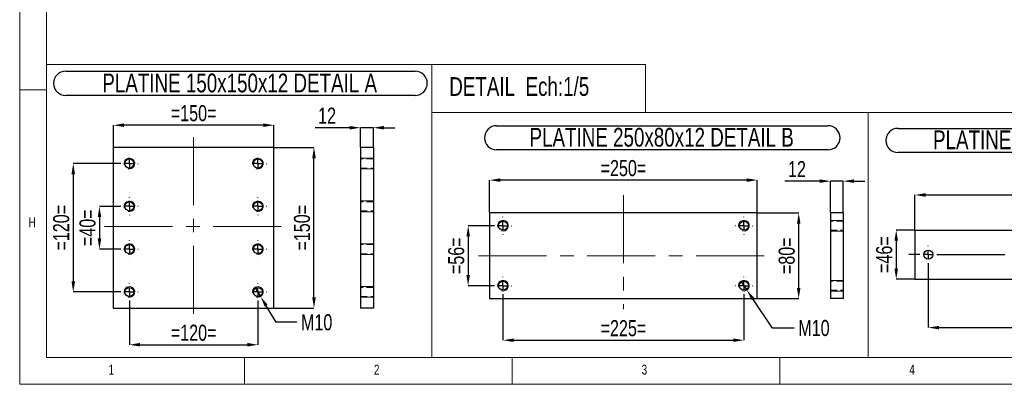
# Model space of a CAD drawing. Header units: millimetres. Extents: x 5 to 3649, y 4 to 418.
# Tile 63 of 105: x 2450 to 2634, y 7 to 76. Entities that reach past the tile are written whole.
import ezdxf

# ---------------------------------------------------------------- set-up
doc = ezdxf.new("R2010")
doc.units = ezdxf.units.MM
doc.header["$PDSIZE"] = -1
doc.linetypes.add('CENTERX2', pattern=[20.32, 12.7, -2.54, 2.54, -2.54])
doc.linetypes.add('HIDDEN', pattern=[1.905, 1.27, -0.635])
for name, color, linetype in [('COTES', 1, 'Continuous'), ('NOTES', 6, 'Continuous'), ('TRAIT-FINS', 9, 'Continuous'), ('TRAIT-MIXTES', 3, 'CENTERX2'), ('TRAIT-TIRET', 2, 'HIDDEN')]:
    doc.layers.add(name, color=color, linetype=linetype)
doc.layers.add('TRAIT-FORT', color=4, linetype='Continuous', lineweight=25)
doc.styles.add('SLDTEXTSTYLE0', font='TXT', dxfattribs={"width": 0.75})
doc.dimstyles.new('SLDDIMSTYLE3', dxfattribs={"dimtxt": 3, "dimasz": 2, "dimexe": 0, "dimexo": 0.0625, "dimgap": 0.75, "dimtad": 1, "dimdec": 0, "dimlfac": 5, "dimrnd": 1e-09, "dimzin": 12, "dimdsep": 46, "dimtxsty": 'SLDTEXTSTYLE0', "dimsah": 1, "dimcen": 0.09, "dimadec": 0, "dimazin": 3, "dimtfac": 1, "dimtdec": 0, "dimtmove": 0, "dimatfit": 0, "dimfxl": 1, "dimfrac": 2, "dimtolj": 1, "dimtzin": 12, "dimarcsym": 0})
doc.dimstyles.new('SLDDIMSTYLE4', dxfattribs={"dimtxt": 3, "dimasz": 2, "dimexe": 0, "dimexo": 0.0625, "dimgap": 0.75, "dimtad": 1, "dimdec": 0, "dimlfac": 5, "dimrnd": 1e-09, "dimzin": 12, "dimdsep": 46, "dimtxsty": 'SLDTEXTSTYLE0', "dimsah": 1, "dimcen": 0.09, "dimadec": 0, "dimazin": 3, "dimtfac": 1, "dimtdec": 0, "dimtofl": 0, "dimtmove": 0, "dimatfit": 3, "dimfxl": 1, "dimfrac": 2, "dimtolj": 1, "dimtzin": 12, "dimarcsym": 0})
doc.dimstyles.new('SLDDIMSTYLE5', dxfattribs={"dimtxt": 3, "dimasz": 2, "dimexe": 0, "dimexo": 0.0625, "dimgap": 0.75, "dimtad": 0, "dimtih": 1, "dimtoh": 1, "dimdec": 0, "dimlfac": 5, "dimrnd": 1e-09, "dimzin": 12, "dimdsep": 46, "dimtxsty": 'SLDTEXTSTYLE0', "dimblk1": 'NONE', "dimsah": 1, "dimcen": 0, "dimadec": 0, "dimazin": 3, "dimtfac": 1, "dimtdec": 0, "dimtmove": 0, "dimatfit": 3, "dimldrblk": 'NONE', "dimfxl": 1, "dimfrac": 2, "dimtolj": 1, "dimtzin": 12, "dimarcsym": 0})

# ---------------------------------------------------------------- blocks, each defined once
blk = doc.blocks.new('*D2273')
at = {"layer": 'COTES', "color": 0, "lineweight": -2, "transparency": 16777216}
for p, q in [((2468.95, 40.66), (2465.07, 40.66)), ((2465.07, 38.66), (2465.07, 34.66)), ((2468.95, 32.66), (2465.07, 32.66))]:
    blk.add_line(p, q, dxfattribs=at)
at = {"layer": 'COTES', "color": 0, "transparency": 16777216}
for points in [[(2464.74, 38.66), (2465.4, 38.66), (2465.07, 40.66)], [(2464.74, 34.66), (2465.4, 34.66), (2465.07, 32.66)]]:
    blk.add_solid(points, dxfattribs=at)
at = {"layer": 'Defpoints', "color": 0, "transparency": 16777216}
for p in [(2469.01, 40.66), (2465.07, 32.66), (2469.01, 32.66)]:
    blk.add_point(p, dxfattribs=at)
at = {"layer": 'COTES', "color": 0, "transparency": 16777216, "insert": (2461.32, 36.66), "char_height": 3, "attachment_point": 2, "rotation": 90, "style": 'SLDTEXTSTYLE0'}
blk.add_mtext('\\A1;=40=', dxfattribs=at)
blk = doc.blocks.new('*D2274')
at = {"layer": 'COTES', "color": 0, "lineweight": -2, "transparency": 16777216}
for p, q in [((2468.95, 48.66), (2460.17, 48.66)), ((2460.17, 46.66), (2460.17, 26.66)), ((2468.95, 24.66), (2460.17, 24.66))]:
    blk.add_line(p, q, dxfattribs=at)
at = {"layer": 'COTES', "color": 0, "transparency": 16777216}
for points in [[(2459.84, 46.66), (2460.51, 46.66), (2460.17, 48.66)], [(2459.84, 26.66), (2460.51, 26.66), (2460.17, 24.66)]]:
    blk.add_solid(points, dxfattribs=at)
at = {"layer": 'Defpoints', "color": 0, "transparency": 16777216}
for p in [(2469.01, 48.66), (2460.17, 24.66), (2469.01, 24.66)]:
    blk.add_point(p, dxfattribs=at)
at = {"layer": 'COTES', "color": 0, "transparency": 16777216, "insert": (2456.42, 36.66), "char_height": 3, "attachment_point": 2, "rotation": 90, "style": 'SLDTEXTSTYLE0'}
blk.add_mtext('\\A1;=120=', dxfattribs=at)
blk = doc.blocks.new('*D2275')
at = {"layer": 'COTES', "color": 0, "lineweight": -2, "transparency": 16777216}
for p, q in [((2470.66, 22.95), (2470.66, 14.8)), ((2494.66, 22.95), (2494.66, 14.8)), ((2472.66, 14.8), (2492.66, 14.8))]:
    blk.add_line(p, q, dxfattribs=at)
at = {"layer": 'COTES', "color": 0, "transparency": 16777216}
for points in [[(2472.66, 15.14), (2472.66, 14.47), (2470.66, 14.8)], [(2492.66, 15.14), (2492.66, 14.47), (2494.66, 14.8)]]:
    blk.add_solid(points, dxfattribs=at)
at = {"layer": 'Defpoints', "color": 0, "transparency": 16777216}
for p in [(2470.66, 23.01), (2494.66, 23.01), (2494.66, 14.8)]:
    blk.add_point(p, dxfattribs=at)
at = {"layer": 'COTES', "color": 0, "transparency": 16777216, "insert": (2482.66, 18.55), "char_height": 3, "attachment_point": 2, "style": 'SLDTEXTSTYLE0'}
blk.add_mtext('\\A1;=120=', dxfattribs=at)
blk = doc.blocks.new('*D2276')
at = {"layer": 'COTES', "color": 0, "lineweight": -2, "transparency": 16777216}
for p, q in [((2467.66, 51.73), (2467.66, 55.82)), ((2495.66, 55.82), (2469.66, 55.82)), ((2497.66, 51.73), (2497.66, 55.82))]:
    blk.add_line(p, q, dxfattribs=at)
at = {"layer": 'COTES', "color": 0, "transparency": 16777216}
for points in [[(2469.66, 56.15), (2469.66, 55.48), (2467.66, 55.82)], [(2495.66, 56.15), (2495.66, 55.48), (2497.66, 55.82)]]:
    blk.add_solid(points, dxfattribs=at)
at = {"layer": 'Defpoints', "color": 0, "transparency": 16777216}
for p in [(2467.66, 55.82), (2467.66, 51.66), (2497.66, 51.66)]:
    blk.add_point(p, dxfattribs=at)
at = {"layer": 'COTES', "color": 0, "transparency": 16777216, "insert": (2482.66, 59.57), "char_height": 3, "attachment_point": 2, "style": 'SLDTEXTSTYLE0'}
blk.add_mtext('\\A1;=150=', dxfattribs=at)
blk = doc.blocks.new('*D2277')
at = {"layer": 'COTES', "color": 0, "lineweight": -2, "transparency": 16777216}
for p, q in [((2494.14, 25.52), (2495.17, 23.81)), ((2498.07, 19), (2496.21, 22.09)), ((2501.96, 19), (2498.07, 19))]:
    blk.add_line(p, q, dxfattribs=at)
at = {"layer": 'COTES', "color": 0, "transparency": 16777216}
blk.add_solid([(2496.49, 22.27), (2495.92, 21.92), (2495.17, 23.81)], dxfattribs=at)
at = {"layer": 'Defpoints', "color": 0, "transparency": 16777216}
for p in [(2494.14, 25.52), (2495.17, 23.81)]:
    blk.add_point(p, dxfattribs=at)
at = {"layer": 'COTES', "color": 0, "transparency": 16777216, "insert": (2502.71, 20.5), "char_height": 3, "attachment_point": 1, "style": 'SLDTEXTSTYLE0'}
blk.add_mtext('\\A1;M10', dxfattribs=at)
blk = doc.blocks.new('_None')
blk = doc.blocks.new('*D2278')
at = {"layer": 'COTES', "color": 0, "lineweight": -2, "transparency": 16777216}
for p, q in [((2497.72, 51.66), (2505.14, 51.66)), ((2505.14, 23.66), (2505.14, 49.66)), ((2497.72, 21.66), (2505.14, 21.66))]:
    blk.add_line(p, q, dxfattribs=at)
at = {"layer": 'COTES', "color": 0, "transparency": 16777216}
for points in [[(2504.81, 49.66), (2505.48, 49.66), (2505.14, 51.66)], [(2504.81, 23.66), (2505.48, 23.66), (2505.14, 21.66)]]:
    blk.add_solid(points, dxfattribs=at)
at = {"layer": 'Defpoints', "color": 0, "transparency": 16777216}
for p in [(2497.66, 51.66), (2505.14, 51.66), (2497.66, 21.66)]:
    blk.add_point(p, dxfattribs=at)
at = {"layer": 'COTES', "color": 0, "transparency": 16777216, "insert": (2501.39, 36.66), "char_height": 3, "attachment_point": 2, "rotation": 90, "style": 'SLDTEXTSTYLE0'}
blk.add_mtext('\\A1;=150=', dxfattribs=at)
blk = doc.blocks.new('SW_NOTE_150')
at = {"layer": 'NOTES', "color": 0}
for p, q in [((-0.07, 4.97), (65.21, 4.97)), ((65.21, 0.44), (-0.07, 0.44))]:
    blk.add_line(p, q, dxfattribs=at)
for centre, start, end in [((-0.07, 2.7), 90, 270), ((65.21, 2.7), 270, 90)]:
    blk.add_arc(centre, 2.26, start, end, dxfattribs=at)
at = {"layer": 'NOTES', "color": 0, "insert": (32.43, 4.51), "char_height": 3.5, "attachment_point": 2, "style": 'SLDTEXTSTYLE0'}
blk.add_mtext('PLATINE 150x150x12 DETAIL A', dxfattribs=at)
blk = doc.blocks.new('SW_CENTERMARKSYMBOL_400')
at = {"layer": 'TRAIT-MIXTES', "color": 0}
for p, q in [((-1.6, 0), (-1.65, 0)), ((0, 0), (-0.8, 0)), ((0, 1.6), (0, 1.65)), ((0, 0), (0, 0.8)), ((0, 0), (0, -0.8)), ((0, 0), (0.8, 0)), ((1.6, 0), (1.65, 0)), ((0, -1.6), (0, -1.65))]:
    blk.add_line(p, q, dxfattribs=at)
blk = doc.blocks.new('SW_CENTERMARKSYMBOL_401')
at = {"layer": 'TRAIT-MIXTES', "color": 0}
for p, q in [((-1.6, 0), (-1.65, 0)), ((0, 0), (-0.8, 0)), ((0, 1.6), (0, 1.65)), ((0, 0), (0, 0.8)), ((0, 0), (0, -0.8)), ((0, 0), (0.8, 0)), ((1.6, 0), (1.65, 0)), ((0, -1.6), (0, -1.65))]:
    blk.add_line(p, q, dxfattribs=at)
blk = doc.blocks.new('SW_CENTERMARKSYMBOL_402')
at = {"layer": 'TRAIT-MIXTES', "color": 0}
for p, q in [((-1.6, 0), (-1.65, 0)), ((0, 0), (-0.8, 0)), ((0, 1.6), (0, 1.65)), ((0, 0), (0, 0.8)), ((0, 0), (0, -0.8)), ((0, 0), (0.8, 0)), ((1.6, 0), (1.65, 0)), ((0, -1.6), (0, -1.65))]:
    blk.add_line(p, q, dxfattribs=at)
blk = doc.blocks.new('SW_CENTERMARKSYMBOL_403')
at = {"layer": 'TRAIT-MIXTES', "color": 0}
for p, q in [((-1.6, 0), (-1.65, 0)), ((0, 0), (-0.8, 0)), ((0, 1.6), (0, 1.65)), ((0, 0), (0, 0.8)), ((0, 0), (0, -0.8)), ((0, 0), (0.8, 0)), ((1.6, 0), (1.65, 0)), ((0, -1.6), (0, -1.65))]:
    blk.add_line(p, q, dxfattribs=at)
blk = doc.blocks.new('SW_CENTERMARKSYMBOL_404')
at = {"layer": 'TRAIT-MIXTES', "color": 0}
for p, q in [((-1.6, 0), (-1.65, 0)), ((0, 0), (-0.8, 0)), ((0, 1.6), (0, 1.65)), ((0, 0), (0, 0.8)), ((0, 0), (0, -0.8)), ((0, 0), (0.8, 0)), ((1.6, 0), (1.65, 0)), ((0, -1.6), (0, -1.65))]:
    blk.add_line(p, q, dxfattribs=at)
blk = doc.blocks.new('SW_CENTERMARKSYMBOL_405')
at = {"layer": 'TRAIT-MIXTES', "color": 0}
for p, q in [((-1.6, 0), (-1.65, 0)), ((0, 0), (-0.8, 0)), ((0, 1.6), (0, 1.65)), ((0, 0), (0, 0.8)), ((0, 0), (0, -0.8)), ((0, 0), (0.8, 0)), ((1.6, 0), (1.65, 0)), ((0, -1.6), (0, -1.65))]:
    blk.add_line(p, q, dxfattribs=at)
blk = doc.blocks.new('SW_CENTERMARKSYMBOL_406')
at = {"layer": 'TRAIT-MIXTES', "color": 0}
for p, q in [((-1.6, 0), (-1.65, 0)), ((0, 0), (-0.8, 0)), ((0, 1.6), (0, 1.65)), ((0, 0), (0, 0.8)), ((0, 0), (0, -0.8)), ((0, 0), (0.8, 0)), ((1.6, 0), (1.65, 0)), ((0, -1.6), (0, -1.65))]:
    blk.add_line(p, q, dxfattribs=at)
blk = doc.blocks.new('SW_CENTERMARKSYMBOL_407')
at = {"layer": 'TRAIT-MIXTES', "color": 0}
for p, q in [((-1.6, 0), (-1.65, 0)), ((0, 0), (-0.8, 0)), ((0, 1.6), (0, 1.65)), ((0, 0), (0, 0.8)), ((0, 0), (0, -0.8)), ((0, 0), (0.8, 0)), ((1.6, 0), (1.65, 0)), ((0, -1.6), (0, -1.65))]:
    blk.add_line(p, q, dxfattribs=at)
blk = doc.blocks.new('*D2279')
at = {"layer": 'COTES', "color": 0, "lineweight": -2, "transparency": 16777216}
for p, q in [((2538.73, 37.03), (2533.94, 37.03)), ((2533.94, 35.03), (2533.94, 27.83)), ((2538.73, 25.83), (2533.94, 25.83))]:
    blk.add_line(p, q, dxfattribs=at)
at = {"layer": 'COTES', "color": 0, "transparency": 16777216}
for points in [[(2533.61, 35.03), (2534.27, 35.03), (2533.94, 37.03)], [(2533.61, 27.83), (2534.27, 27.83), (2533.94, 25.83)]]:
    blk.add_solid(points, dxfattribs=at)
at = {"layer": 'Defpoints', "color": 0, "transparency": 16777216}
for p in [(2538.79, 37.03), (2533.94, 25.83), (2538.79, 25.83)]:
    blk.add_point(p, dxfattribs=at)
at = {"layer": 'COTES', "color": 0, "transparency": 16777216, "insert": (2530.19, 31.43), "char_height": 3, "attachment_point": 2, "rotation": 90, "style": 'SLDTEXTSTYLE0'}
blk.add_mtext('\\A1;=56=', dxfattribs=at)
blk = doc.blocks.new('*D2280')
at = {"layer": 'COTES', "color": 0, "lineweight": -2, "transparency": 16777216}
for p, q in [((2540.44, 24.12), (2540.44, 15.65)), ((2585.44, 24.12), (2585.44, 15.65)), ((2542.44, 15.65), (2583.44, 15.65))]:
    blk.add_line(p, q, dxfattribs=at)
at = {"layer": 'COTES', "color": 0, "transparency": 16777216}
for points in [[(2542.44, 15.98), (2542.44, 15.32), (2540.44, 15.65)], [(2583.44, 15.98), (2583.44, 15.32), (2585.44, 15.65)]]:
    blk.add_solid(points, dxfattribs=at)
at = {"layer": 'Defpoints', "color": 0, "transparency": 16777216}
for p in [(2540.44, 24.18), (2585.44, 24.18), (2585.44, 15.65)]:
    blk.add_point(p, dxfattribs=at)
at = {"layer": 'COTES', "color": 0, "transparency": 16777216, "insert": (2562.94, 19.4), "char_height": 3, "attachment_point": 2, "style": 'SLDTEXTSTYLE0'}
blk.add_mtext('\\A1;=225=', dxfattribs=at)
blk = doc.blocks.new('*D2281')
at = {"layer": 'COTES', "color": 0, "lineweight": -2, "transparency": 16777216}
for p, q in [((2537.94, 39.5), (2537.94, 45.56)), ((2585.94, 45.56), (2539.94, 45.56)), ((2587.94, 39.5), (2587.94, 45.56))]:
    blk.add_line(p, q, dxfattribs=at)
at = {"layer": 'COTES', "color": 0, "transparency": 16777216}
for points in [[(2539.94, 45.89), (2539.94, 45.23), (2537.94, 45.56)], [(2585.94, 45.89), (2585.94, 45.23), (2587.94, 45.56)]]:
    blk.add_solid(points, dxfattribs=at)
at = {"layer": 'Defpoints', "color": 0, "transparency": 16777216}
for p in [(2537.94, 45.56), (2537.94, 39.43), (2587.94, 39.43)]:
    blk.add_point(p, dxfattribs=at)
at = {"layer": 'COTES', "color": 0, "transparency": 16777216, "insert": (2562.94, 49.31), "char_height": 3, "attachment_point": 2, "style": 'SLDTEXTSTYLE0'}
blk.add_mtext('\\A1;=250=', dxfattribs=at)
blk = doc.blocks.new('*D2282')
at = {"layer": 'COTES', "color": 0, "lineweight": -2, "transparency": 16777216}
for p, q in [((2588.01, 39.43), (2595.68, 39.43)), ((2595.68, 25.43), (2595.68, 37.43)), ((2588.01, 23.43), (2595.68, 23.43))]:
    blk.add_line(p, q, dxfattribs=at)
at = {"layer": 'COTES', "color": 0, "transparency": 16777216}
for points in [[(2595.35, 37.43), (2596.01, 37.43), (2595.68, 39.43)], [(2595.35, 25.43), (2596.01, 25.43), (2595.68, 23.43)]]:
    blk.add_solid(points, dxfattribs=at)
at = {"layer": 'Defpoints', "color": 0, "transparency": 16777216}
for p in [(2587.94, 39.43), (2595.68, 39.43), (2587.94, 23.43)]:
    blk.add_point(p, dxfattribs=at)
at = {"layer": 'COTES', "color": 0, "transparency": 16777216, "insert": (2591.93, 31.43), "char_height": 3, "attachment_point": 2, "rotation": 90, "style": 'SLDTEXTSTYLE0'}
blk.add_mtext('\\A1;=80=', dxfattribs=at)
blk = doc.blocks.new('*D2283')
at = {"layer": 'COTES', "color": 0, "lineweight": -2, "transparency": 16777216}
for p, q in [((2584.88, 26.66), (2586, 25.01)), ((2590.79, 17.93), (2587.12, 23.35)), ((2594.85, 17.93), (2590.79, 17.93))]:
    blk.add_line(p, q, dxfattribs=at)
at = {"layer": 'COTES', "color": 0, "transparency": 16777216}
blk.add_solid([(2587.4, 23.54), (2586.85, 23.16), (2586, 25.01)], dxfattribs=at)
at = {"layer": 'Defpoints', "color": 0, "transparency": 16777216}
for p in [(2584.88, 26.66), (2586, 25.01)]:
    blk.add_point(p, dxfattribs=at)
at = {"layer": 'COTES', "color": 0, "transparency": 16777216, "insert": (2595.6, 19.43), "char_height": 3, "attachment_point": 1, "style": 'SLDTEXTSTYLE0'}
blk.add_mtext('\\A1;M10', dxfattribs=at)
blk = doc.blocks.new('SW_NOTE_151')
at = {"layer": 'NOTES', "color": 0}
for p, q in [((-0.09, 4.92), (61.79, 4.92)), ((61.79, 0.4), (-0.09, 0.4))]:
    blk.add_line(p, q, dxfattribs=at)
for centre, start, end in [((-0.09, 2.66), 90, 270), ((61.79, 2.66), 270, 90)]:
    blk.add_arc(centre, 2.26, start, end, dxfattribs=at)
at = {"layer": 'NOTES', "color": 0, "insert": (30.73, 4.51), "char_height": 3.5, "attachment_point": 2, "style": 'SLDTEXTSTYLE0'}
blk.add_mtext('PLATINE 250x80x12 DETAIL B', dxfattribs=at)
blk = doc.blocks.new('SW_CENTERMARKSYMBOL_408')
at = {"layer": 'TRAIT-MIXTES', "color": 0}
for p, q in [((-1.6, 0), (-1.65, 0)), ((0, 0), (-0.8, 0)), ((0, 1.6), (0, 1.65)), ((0, 0), (0, 0.8)), ((0, 0), (0, -0.8)), ((0, 0), (0.8, 0)), ((1.6, 0), (1.65, 0)), ((0, -1.6), (0, -1.65))]:
    blk.add_line(p, q, dxfattribs=at)
blk = doc.blocks.new('SW_CENTERMARKSYMBOL_409')
at = {"layer": 'TRAIT-MIXTES', "color": 0}
for p, q in [((-1.6, 0), (-1.65, 0)), ((0, 0), (-0.8, 0)), ((0, 1.6), (0, 1.65)), ((0, 0), (0, 0.8)), ((0, 0), (0, -0.8)), ((0, 0), (0.8, 0)), ((1.6, 0), (1.65, 0)), ((0, -1.6), (0, -1.65))]:
    blk.add_line(p, q, dxfattribs=at)
blk = doc.blocks.new('SW_CENTERMARKSYMBOL_410')
at = {"layer": 'TRAIT-MIXTES', "color": 0}
for p, q in [((-1.6, 0), (-1.65, 0)), ((0, 0), (-0.8, 0)), ((0, 1.6), (0, 1.65)), ((0, 0), (0, 0.8)), ((0, 0), (0, -0.8)), ((0, 0), (0.8, 0)), ((1.6, 0), (1.65, 0)), ((0, -1.6), (0, -1.65))]:
    blk.add_line(p, q, dxfattribs=at)
blk = doc.blocks.new('SW_CENTERMARKSYMBOL_411')
at = {"layer": 'TRAIT-MIXTES', "color": 0}
for p, q in [((-1.6, 0), (-1.65, 0)), ((0, 0), (-0.8, 0)), ((0, 1.6), (0, 1.65)), ((0, 0), (0, 0.8)), ((0, 0), (0, -0.8)), ((0, 0), (0.8, 0)), ((1.6, 0), (1.65, 0)), ((0, -1.6), (0, -1.65))]:
    blk.add_line(p, q, dxfattribs=at)
blk = doc.blocks.new('*D2288')
at = {"layer": 'COTES', "color": 0, "lineweight": -2, "transparency": 16777216}
for p, q in [((2617.32, 36.24), (2613.89, 36.24)), ((2613.89, 34.24), (2613.89, 29.04)), ((2617.32, 27.04), (2613.89, 27.04))]:
    blk.add_line(p, q, dxfattribs=at)
at = {"layer": 'COTES', "color": 0, "transparency": 16777216}
for points in [[(2613.56, 34.24), (2614.23, 34.24), (2613.89, 36.24)], [(2613.56, 29.04), (2614.23, 29.04), (2613.89, 27.04)]]:
    blk.add_solid(points, dxfattribs=at)
at = {"layer": 'Defpoints', "color": 0, "transparency": 16777216}
for p in [(2617.39, 36.24), (2613.89, 27.04), (2617.39, 27.04)]:
    blk.add_point(p, dxfattribs=at)
at = {"layer": 'COTES', "color": 0, "transparency": 16777216, "insert": (2610.14, 31.64), "char_height": 3, "attachment_point": 2, "rotation": 90, "style": 'SLDTEXTSTYLE0'}
blk.add_mtext('\\A1;=46=', dxfattribs=at)
blk = doc.blocks.new('*D2289')
at = {"layer": 'COTES', "color": 0, "lineweight": -2, "transparency": 16777216}
for p, q in [((2617.39, 36.3), (2617.39, 42.78)), ((2619.39, 42.78), (2665.39, 42.78)), ((2667.39, 36.3), (2667.39, 42.78))]:
    blk.add_line(p, q, dxfattribs=at)
at = {"layer": 'COTES', "color": 0, "transparency": 16777216}
for points in [[(2619.39, 43.12), (2619.39, 42.45), (2617.39, 42.78)], [(2665.39, 43.12), (2665.39, 42.45), (2667.39, 42.78)]]:
    blk.add_solid(points, dxfattribs=at)
at = {"layer": 'Defpoints', "color": 0, "transparency": 16777216}
for p in [(2667.39, 42.78), (2617.39, 36.24), (2667.39, 36.24)]:
    blk.add_point(p, dxfattribs=at)
at = {"layer": 'COTES', "color": 0, "transparency": 16777216, "insert": (2642.39, 46.53), "char_height": 3, "attachment_point": 2, "style": 'SLDTEXTSTYLE0'}
blk.add_mtext('\\A1;=250=', dxfattribs=at)
blk = doc.blocks.new('*D2290')
at = {"layer": 'COTES', "color": 0, "lineweight": -2, "transparency": 16777216}
for p, q in [((2619.89, 29.93), (2619.89, 18)), ((2664.89, 29.93), (2664.89, 18)), ((2621.89, 18), (2662.89, 18))]:
    blk.add_line(p, q, dxfattribs=at)
at = {"layer": 'COTES', "color": 0, "transparency": 16777216}
for points in [[(2621.89, 18.34), (2621.89, 17.67), (2619.89, 18)], [(2662.89, 18.34), (2662.89, 17.67), (2664.89, 18)]]:
    blk.add_solid(points, dxfattribs=at)
at = {"layer": 'Defpoints', "color": 0, "transparency": 16777216}
for p in [(2619.89, 29.99), (2664.89, 29.99), (2664.89, 18)]:
    blk.add_point(p, dxfattribs=at)
at = {"layer": 'COTES', "color": 0, "transparency": 16777216, "insert": (2642.39, 21.75), "char_height": 3, "attachment_point": 2, "style": 'SLDTEXTSTYLE0'}
blk.add_mtext('\\A1;=225=', dxfattribs=at)
blk = doc.blocks.new('SW_NOTE_153')
at = {"layer": 'NOTES', "color": 0}
for p, q in [((-0.09, 4.9), (62.8, 4.9)), ((62.8, 0.37), (-0.09, 0.37))]:
    blk.add_line(p, q, dxfattribs=at)
for centre, start, end in [((-0.09, 2.64), 90, 270), ((62.8, 2.64), 270, 90)]:
    blk.add_arc(centre, 2.26, start, end, dxfattribs=at)
at = {"layer": 'NOTES', "color": 0, "insert": (31.23, 4.51), "char_height": 3.5, "attachment_point": 2, "style": 'SLDTEXTSTYLE0'}
blk.add_mtext('PLATINE 250x46x12 DETAIL C', dxfattribs=at)
blk = doc.blocks.new('SW_CENTERMARKSYMBOL_417')
at = {"layer": 'TRAIT-MIXTES', "color": 0}
for p, q in [((-1.6, 0), (-3.62, 0)), ((0, 0), (-0.8, 0)), ((0, 1.6), (0, 1.65)), ((0, 0), (0, 0.8)), ((0, 0), (0, -0.8)), ((0, 0), (0.8, 0)), ((1.6, 0), (42.61, 0)), ((0, -1.6), (0, -1.65))]:
    blk.add_line(p, q, dxfattribs=at)
blk = doc.blocks.new('*D2297')
at = {"layer": 'COTES', "color": 0, "lineweight": -2, "transparency": 16777216}
for p, q in [((2511.83, 55.35), (2505.33, 55.35)), ((2513.83, 51.73), (2513.83, 55.35)), ((2516.23, 55.35), (2513.83, 55.35)), ((2516.23, 51.73), (2516.23, 55.35)), ((2518.23, 55.35), (2520.23, 55.35))]:
    blk.add_line(p, q, dxfattribs=at)
at = {"layer": 'COTES', "color": 0, "transparency": 16777216}
for points in [[(2511.83, 55.68), (2511.83, 55.02), (2513.83, 55.35)], [(2518.23, 55.68), (2518.23, 55.02), (2516.23, 55.35)]]:
    blk.add_solid(points, dxfattribs=at)
at = {"layer": 'Defpoints', "color": 0, "transparency": 16777216}
for p in [(2513.83, 55.35), (2513.83, 51.66), (2516.23, 51.66)]:
    blk.add_point(p, dxfattribs=at)
at = {"layer": 'COTES', "color": 0, "transparency": 16777216, "insert": (2507.58, 59.1), "char_height": 3, "attachment_point": 2, "style": 'SLDTEXTSTYLE0'}
blk.add_mtext('\\A1;12', dxfattribs=at)
blk = doc.blocks.new('*D2298')
at = {"layer": 'COTES', "color": 0, "lineweight": -2, "transparency": 16777216}
for p, q in [((2599.6, 45.37), (2593.1, 45.37)), ((2601.6, 39.5), (2601.6, 45.37)), ((2604, 45.37), (2601.6, 45.37)), ((2604, 39.5), (2604, 45.37)), ((2606, 45.37), (2608, 45.37))]:
    blk.add_line(p, q, dxfattribs=at)
at = {"layer": 'COTES', "color": 0, "transparency": 16777216}
for points in [[(2599.6, 45.71), (2599.6, 45.04), (2601.6, 45.37)], [(2606, 45.71), (2606, 45.04), (2604, 45.37)]]:
    blk.add_solid(points, dxfattribs=at)
at = {"layer": 'Defpoints', "color": 0, "transparency": 16777216}
for p in [(2601.6, 45.37), (2601.6, 39.43), (2604, 39.43)]:
    blk.add_point(p, dxfattribs=at)
at = {"layer": 'COTES', "color": 0, "transparency": 16777216, "insert": (2595.35, 49.12), "char_height": 3, "attachment_point": 2, "style": 'SLDTEXTSTYLE0'}
blk.add_mtext('\\A1;12', dxfattribs=at)

msp = doc.modelspace()

# ---------------------------------------------------------------- linework, layer by layer
at = {"lineweight": 18}
for p, q in [((2450.168374, 417.4089), (2450.168374, 7.4089)), ((2455.168374, 412.4089), (2455.168374, 12.4089)), ((2527.156629, 67.176045), (2455.168374, 67.176045)), ((2455.168374, 67.176045), (2455.168374, 12.4089)), ((2527.156629, 67.176045), (2527.156629, 12.4089)), ((2527.156629, 58.166571), (2527.156629, 67.176045)), ((2527.156629, 67.176045), (2567.035669, 67.176045)), ((2567.035669, 58.166571), (2567.035669, 67.176045)), ((2455.168374, 62.4089), (2450.168374, 62.4089)), ((2527.156629, 12.4089), (2527.156629, 58.166571)), ((2527.156629, 58.166571), (2608.645171, 58.166571)), ((2527.156629, 58.166571), (2567.035669, 58.166571)), ((2608.645171, 12.4089), (2608.645171, 58.166571)), ((2608.645171, 12.4089), (2608.645171, 58.166571)), ((2608.645171, 58.166571), (2683.831491, 58.166571)), ((2527.156629, 12.4089), (2455.168374, 12.4089)), ((2455.168374, 12.4089), (3029.168374, 12.4089)), ((2492.168374, 7.4089), (2492.168374, 12.4089)), ((2527.156629, 12.4089), (2608.645171, 12.4089)), ((2542.168374, 12.4089), (2542.168374, 7.4089)), ((2592.168374, 7.4089), (2592.168374, 12.4089)), ((2608.645171, 12.4089), (2683.831491, 12.4089)), ((2450.168374, 7.4089), (3034.168374, 7.4089))]:
    msp.add_line(p, q, dxfattribs=at)
at = {"layer": 'TRAIT-FINS', "lineweight": 18}
for p, q in [((2516.228493, 49.664363), (2513.828493, 49.664363)), ((2513.828493, 49.664363), (2513.828493, 47.664363)), ((2516.228493, 49.664363), (2513.828493, 49.664363)), ((2513.828493, 49.664363), (2513.828493, 47.664363)), ((2516.228493, 47.664363), (2513.828493, 47.664363)), ((2516.228493, 47.664363), (2513.828493, 47.664363)), ((2516.228493, 41.664363), (2513.828493, 41.664363)), ((2513.828493, 41.664363), (2513.828493, 39.664363)), ((2516.228493, 41.664363), (2513.828493, 41.664363)), ((2513.828493, 41.664363), (2513.828493, 39.664363)), ((2516.228493, 39.664363), (2513.828493, 39.664363)), ((2516.228493, 39.664363), (2513.828493, 39.664363)), ((2603.999884, 38.034624), (2601.599884, 38.034624)), ((2601.599884, 38.034624), (2601.599884, 36.034624)), ((2603.999884, 38.034624), (2601.599884, 38.034624)), ((2601.599884, 38.034624), (2601.599884, 36.034624)), ((2603.999884, 36.034624), (2601.599884, 36.034624)), ((2603.999884, 36.034624), (2601.599884, 36.034624)), ((2516.228493, 33.664363), (2513.828493, 33.664363)), ((2513.828493, 33.664363), (2513.828493, 31.664363)), ((2516.228493, 33.664363), (2513.828493, 33.664363)), ((2513.828493, 33.664363), (2513.828493, 31.664363)), ((2516.228493, 31.664363), (2513.828493, 31.664363)), ((2516.228493, 31.664363), (2513.828493, 31.664363)), ((2603.999884, 26.834624), (2601.599884, 26.834624)), ((2601.599884, 26.834624), (2601.599884, 24.834624)), ((2603.999884, 26.834624), (2601.599884, 26.834624)), ((2601.599884, 26.834624), (2601.599884, 24.834624)), ((2516.228493, 25.664363), (2513.828493, 25.664363)), ((2513.828493, 25.664363), (2513.828493, 23.664363)), ((2516.228493, 25.664363), (2513.828493, 25.664363)), ((2513.828493, 25.664363), (2513.828493, 23.664363)), ((2603.999884, 24.834624), (2601.599884, 24.834624)), ((2603.999884, 24.834624), (2601.599884, 24.834624)), ((2516.228493, 23.664363), (2513.828493, 23.664363)), ((2516.228493, 23.664363), (2513.828493, 23.664363))]:
    msp.add_line(p, q, dxfattribs=at)
for centre in [(2470.658642, 48.664363), (2494.658642, 48.664363), (2470.658642, 40.664363), (2494.658642, 40.664363), (2540.443478, 37.034624), (2585.443478, 37.034624), (2470.658642, 32.664363), (2494.658642, 32.664363), (2540.443478, 25.834624), (2585.443478, 25.834624), (2470.658642, 24.664363), (2494.658642, 24.664363)]:
    msp.add_arc(centre, 1, 255, 195, dxfattribs=at)
at = {"layer": 'TRAIT-FORT', "lineweight": 25}
for p, q in [((2467.658644, 51.664126), (2467.658644, 21.664584)), ((2497.658642, 51.664126), (2467.658644, 51.664126)), ((2497.658642, 21.664584), (2497.658642, 51.664126)), ((2516.228493, 51.664363), (2513.828493, 51.664363)), ((2513.828493, 51.664363), (2513.828493, 21.664363)), ((2516.228493, 51.664363), (2516.228493, 21.664363)), ((2537.943476, 39.434418), (2537.943476, 23.434815)), ((2587.943476, 39.434418), (2537.943476, 39.434418)), ((2587.943476, 23.434815), (2587.943476, 39.434418)), ((2603.999884, 39.434624), (2601.599884, 39.434624)), ((2601.599884, 39.434624), (2601.599884, 23.434624)), ((2603.999884, 39.434624), (2603.999884, 23.434624)), ((2617.385661, 36.239736), (2617.385661, 27.039449)), ((2617.385661, 36.239736), (2667.385661, 36.239736)), ((2617.385661, 27.039449), (2667.385661, 27.039449)), ((2537.943476, 23.434815), (2587.943476, 23.434815)), ((2603.999884, 23.434624), (2601.599884, 23.434624)), ((2467.658644, 21.664584), (2497.658642, 21.664584)), ((2516.228493, 21.664363), (2513.828493, 21.664363))]:
    msp.add_line(p, q, dxfattribs=at)
for centre in [(2470.658642, 48.664363), (2494.658642, 48.664363), (2470.658642, 40.664363), (2494.658642, 40.664363), (2540.443478, 37.034624), (2585.443478, 37.034624), (2470.658642, 32.664363), (2494.658642, 32.664363), (2619.885662, 31.639698), (2540.443478, 25.834624), (2585.443478, 25.834624), (2470.658642, 24.664363), (2494.658642, 24.664363)]:
    msp.add_circle(centre, 0.85, dxfattribs=at)
at = {"layer": 'TRAIT-MIXTES', "lineweight": 18}
for p, q in [((2482.658642, 53.596696), (2482.658642, 20.206009)), ((2562.943478, 42.731897), (2562.943478, 21.464587)), ((2466.012093, 36.901353), (2498.987128, 36.901353)), ((2535.867263, 31.434624), (2589.853511, 31.434624))]:
    msp.add_line(p, q, dxfattribs=at)
at = {"layer": 'TRAIT-TIRET'}
for p, q in [((2516.228493, 49.514363), (2513.828493, 49.514363)), ((2513.828493, 47.814363), (2516.228493, 47.814363)), ((2516.228493, 41.514363), (2513.828493, 41.514363)), ((2513.828493, 39.814363), (2516.228493, 39.814363)), ((2603.999884, 37.884624), (2601.599884, 37.884624)), ((2601.599884, 36.184624), (2603.999884, 36.184624)), ((2516.228493, 33.514363), (2513.828493, 33.514363)), ((2513.828493, 31.814363), (2516.228493, 31.814363)), ((2603.999884, 26.684624), (2601.599884, 26.684624)), ((2516.228493, 25.514363), (2513.828493, 25.514363)), ((2601.599884, 24.984624), (2603.999884, 24.984624)), ((2513.828493, 23.814363), (2516.228493, 23.814363))]:
    msp.add_line(p, q, dxfattribs=at)

# ---------------------------------------------------------------- block references
at = {"layer": 'NOTES'}
for name, p in [('SW_NOTE_150', (2458.826692, 60.954987)), ('SW_NOTE_151', (2539.350588, 50.809825)), ('SW_NOTE_153', (2614.319637, 50.327821))]:
    msp.add_blockref(name, p, dxfattribs=at)
at = {"layer": 'TRAIT-MIXTES'}
for name, p in [('SW_CENTERMARKSYMBOL_404', (2470.658642, 48.664363)), ('SW_CENTERMARKSYMBOL_403', (2494.658642, 48.664363)), ('SW_CENTERMARKSYMBOL_405', (2470.658642, 40.664363)), ('SW_CENTERMARKSYMBOL_400', (2494.658642, 40.664363)), ('SW_CENTERMARKSYMBOL_411', (2540.443478, 37.034624)), ('SW_CENTERMARKSYMBOL_409', (2585.443478, 37.034624)), ('SW_CENTERMARKSYMBOL_406', (2470.658642, 32.664363)), ('SW_CENTERMARKSYMBOL_402', (2494.658642, 32.664363)), ('SW_CENTERMARKSYMBOL_417', (2619.885662, 31.639698)), ('SW_CENTERMARKSYMBOL_407', (2470.658642, 24.664363)), ('SW_CENTERMARKSYMBOL_401', (2494.658642, 24.664363)), ('SW_CENTERMARKSYMBOL_410', (2540.443478, 25.834624)), ('SW_CENTERMARKSYMBOL_408', (2585.443478, 25.834624))]:
    msp.add_blockref(name, p, dxfattribs=at)

# ---------------------------------------------------------------- texts
at = {"layer": 'NOTES', "attachment_point": 1, "style": 'SLDTEXTSTYLE0'}
for s, insert, char_height in [('DETAIL  Ech:1/5', (2530.408514, 64.797367), 3.5), ('H', (2451.835041, 38.576917), 1.852083), ('1', (2466.751715, 11.076917), 1.852083), ('2', (2516.335049, 11.076917), 1.852083), ('3', (2566.335049, 11.076917), 1.852083), ('4', (2616.335049, 11.076917), 1.852083)]:
    msp.add_mtext(s, dxfattribs=dict(at, insert=insert, char_height=char_height))

# ---------------------------------------------------------------- dimensions: what is measured, and where the dimension line sits
at = {"layer": 'COTES'}
for base, p1, p2, picture, middle in [((2467.658642, 55.818168), (2497.658642, 51.664363), (2467.658642, 51.664363), '*D2276', (2482.658642, 55.818168)), ((2537.943478, 45.559817), (2587.943478, 39.434624), (2537.943478, 39.434624), '*D2281', (2562.943478, 45.559817)), ((2667.385662, 42.783621), (2617.385662, 36.239698), (2667.385662, 36.239698), '*D2289', (2642.385662, 42.783621)), ((2664.885662, 18.003749), (2619.885662, 29.989698), (2664.885662, 29.989698), '*D2290', (2642.385662, 18.003749)), ((2585.443478, 15.648806), (2540.443478, 24.184624), (2585.443478, 24.184624), '*D2280', (2562.943478, 15.648806)), ((2494.658642, 14.802537), (2470.658642, 23.014363), (2494.658642, 23.014363), '*D2275', (2482.658642, 14.802537))]:
    dim = msp.add_linear_dim(base=base, p1=p1, p2=p2, text='=<>=', dimstyle='SLDDIMSTYLE4', dxfattribs=at)
    dim.commit()
    dim.dimension.update_dxf_attribs({"geometry": picture, "text_midpoint": middle, "dimtype": 160})
for base, p1, p2, picture, middle in [((2513.828493, 55.348414), (2516.228493, 51.664363), (2513.828493, 51.664363), '*D2297', (2507.578493, 55.348414)), ((2601.599884, 45.372963), (2603.999884, 39.434624), (2601.599884, 39.434624), '*D2298', (2595.349884, 45.372963))]:
    dim = msp.add_linear_dim(base=base, p1=p1, p2=p2, dimstyle='SLDDIMSTYLE3', dxfattribs=at)
    dim.commit()
    dim.dimension.update_dxf_attribs({"geometry": picture, "text_midpoint": middle, "dimtype": 160})
for base, p1, p2, dimstyle, picture, middle in [((2505.143787, 51.664363), (2497.658642, 21.664363), (2497.658642, 51.664363), 'SLDDIMSTYLE4', '*D2278', (2505.143787, 36.664363)), ((2460.174048, 24.664363), (2469.008642, 48.664363), (2469.008642, 24.664363), 'SLDDIMSTYLE4', '*D2274', (2460.174048, 36.664363)), ((2465.068948, 32.664363), (2469.008642, 40.664363), (2469.008642, 32.664363), 'SLDDIMSTYLE3', '*D2273', (2465.068948, 36.664363)), ((2595.681572, 39.434624), (2587.943478, 23.434624), (2587.943478, 39.434624), 'SLDDIMSTYLE4', '*D2282', (2595.681572, 31.434624)), ((2533.940084, 25.834624), (2538.793478, 37.034624), (2538.793478, 25.834624), 'SLDDIMSTYLE4', '*D2279', (2533.940084, 31.434624)), ((2613.892334, 27.039698), (2617.385662, 36.239698), (2617.385662, 27.039698), 'SLDDIMSTYLE3', '*D2288', (2613.892334, 31.639698))]:
    dim = msp.add_linear_dim(base=base, p1=p1, p2=p2, angle=90, text='=<>=', dimstyle=dimstyle, dxfattribs=at)
    dim.commit()
    dim.dimension.update_dxf_attribs({"geometry": picture, "text_midpoint": middle, "dimtype": 160})
for p1, p2, picture, middle in [((2584.88329, 26.66299), (2586.003665, 25.006258), '*D2283', (2598.039582, 17.932142)), ((2494.143072, 25.521211), (2495.174211, 23.807515), '*D2277', (2505.143787, 18.996023))]:
    dim = msp.add_diameter_dim_2p(p1=p1, p2=p2, text='M10', dimstyle='SLDDIMSTYLE5', override={"dimpost": '<>'}, dxfattribs=at)
    dim.commit()
    dim.dimension.update_dxf_attribs({"geometry": picture, "text_midpoint": middle, "dimtype": 163})

doc.saveas('drawing.dxf')
